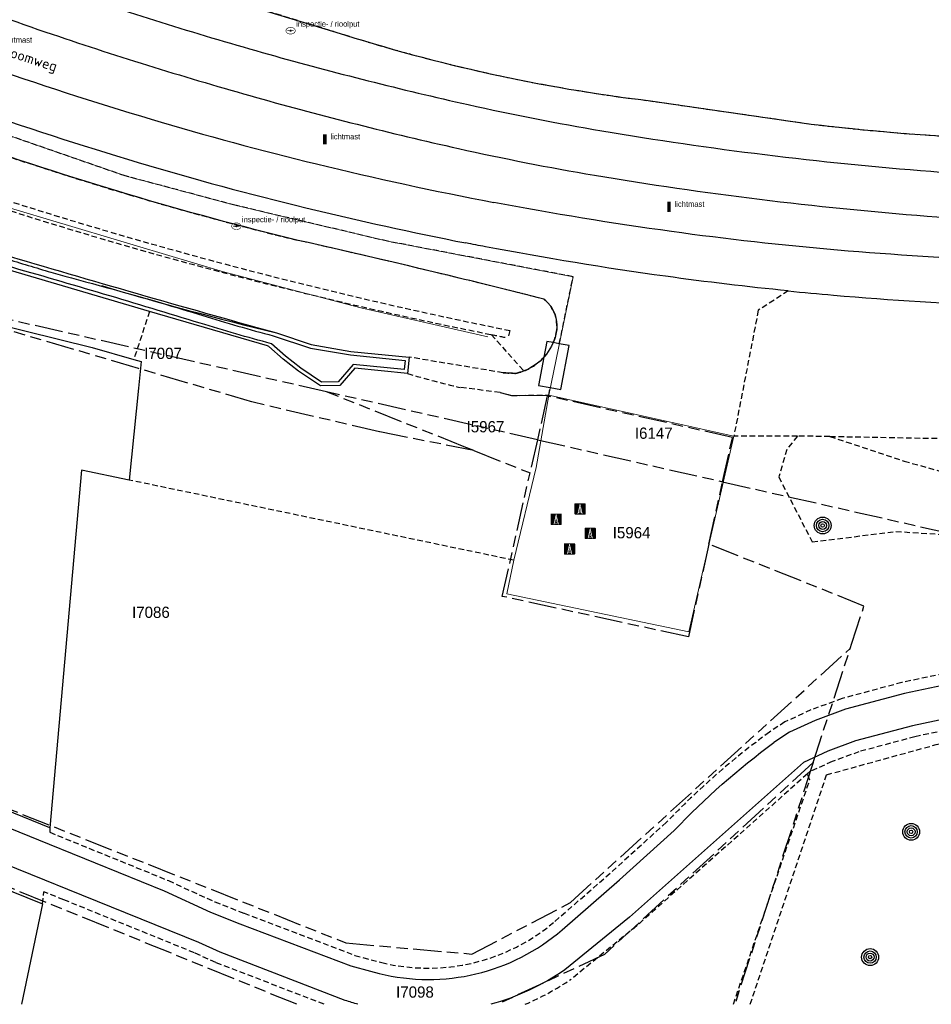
# Model space of a CAD drawing. Extents: x 168491 to 169507, y 481494 to 482503.
# Tile 9 of 108: x 168856 to 168937, y 481500 to 481587. Entities that reach past the tile are written whole.
import ezdxf
from ezdxf.enums import TextEntityAlignment as Align

# ---------------------------------------------------------------- set-up
doc = ezdxf.new("R2010")
doc.units = 0
doc.header["$LTSCALE"] = 0.5
doc.linetypes.add('KAD', pattern=[12, 5, -1, 2, -1, 2, -1])
doc.linetypes.add('STIPPELFIJN', pattern=[1.5, 1, -0.5])
doc.layers.get('0').update_dxf_attribs({"linetype": 'CONTINUOUS'})
for name, color, linetype in [('G01', 3, 'KAD'), ('G_BTD', 3, 'CONTINUOUS'), ('G_OWT', 7, 'CONTINUOUS'), ('G_WGD', 2, 'CONTINUOUS'), ('G_WTD', 4, 'CONTINUOUS'), ('L_TALUD', 7, 'CONTINUOUS'), ('LSHD', 7, 'CONTINUOUS'), ('ORL', 7, 'CONTINUOUS'), ('PHSM', 7, 'CONTINUOUS'), ('PHSMC', 7, 'CONTINUOUS'), ('PPAL', 7, 'CONTINUOUS'), ('PPUT', 7, 'CONTINUOUS'), ('PVGO', 7, 'CONTINUOUS'), ('Z01', 2, 'CONTINUOUS')]:
    doc.layers.add(name, color=color, linetype=linetype)
doc.styles.add('ISO', font='isocpeur.ttf', dxfattribs={"height": 1})

# ---------------------------------------------------------------- blocks, each defined once
blk = doc.blocks.new('BOOM')
at = {"color": 0}
for radius in [0.75, 0.55, 0.35, 0.15]:
    blk.add_circle((0, 0), radius, dxfattribs=at)
blk = doc.blocks.new('hoogspanningsmast-standaard')
at = {"linetype": 'ByBlock', "lineweight": -2}
h = blk.add_hatch(color=0, dxfattribs=at)
h.dxf.hatch_style = 1
h.paths.add_polyline_path([(0.5, 0.432, 0.414214), (0.432, 0.5), (-0.432, 0.5, 0.414214), (-0.5, 0.432), (-0.5, -0.432, 0.414214), (-0.432, -0.5), (0.432, -0.5, 0.414214), (0.5, -0.432)])
h.paths.add_polyline_path([(0.216, -0.413, -0.414214), (0.195, -0.445, -0.414214), (0.163, -0.425), (0.146, -0.351), (-0.146, -0.351), (-0.163, -0.425, -0.414214), (-0.195, -0.445, -0.414214), (-0.216, -0.413), (-0.026, 0.425, -0.799371), (0.026, 0.425)], flags=16)
h.paths.add_polyline_path([(0.074, -0.034), (0.076, -0.041), (-0.076, -0.041), (-0.074, -0.034), (0, 0.059)], flags=0)
h.paths.add_polyline_path([(0.061, 0.027), (0.017, 0.081), (0.042, 0.112)], flags=0)
h.paths.add_polyline_path([(0.077, -0.068), (0, -0.148), (-0.077, -0.068)], flags=0)
h.paths.add_polyline_path([(0.088, -0.095), (0.131, -0.286), (0.019, -0.168)], flags=0)
h.paths.add_polyline_path([(0.026, 0.135), (0, 0.103), (-0.026, 0.135)], flags=0)
h.paths.add_polyline_path([(0.03, 0.162), (-0.03, 0.162), (0, 0.296)], flags=0)
h.paths.add_polyline_path([(-0.017, 0.081), (-0.061, 0.027), (-0.042, 0.112)], flags=0)
h.paths.add_polyline_path([(0.131, -0.324), (-0.131, -0.324), (0, -0.187)], flags=0)
h.paths.add_polyline_path([(-0.019, -0.168), (-0.131, -0.286), (-0.088, -0.095)], flags=0)
h = blk.add_hatch(color=0, dxfattribs=at)
h.dxf.hatch_style = 1
h.paths.add_polyline_path([(0.076, -0.041), (0.074, -0.034), (0, 0.059), (-0.074, -0.034), (-0.076, -0.041)])
h = blk.add_hatch(color=0, dxfattribs=at)
h.dxf.hatch_style = 1
h.paths.add_polyline_path([(-0.061, 0.027), (-0.017, 0.081), (-0.042, 0.112)])
h = blk.add_hatch(color=0, dxfattribs=at)
h.dxf.hatch_style = 1
h.paths.add_polyline_path([(-0.03, 0.162), (0.03, 0.162), (0, 0.296)])
h = blk.add_hatch(color=0, dxfattribs=at)
h.dxf.hatch_style = 1
h.paths.add_polyline_path([(-0.026, 0.135), (0, 0.103), (0.026, 0.135)])
h = blk.add_hatch(color=0, dxfattribs=at)
h.dxf.hatch_style = 1
h.paths.add_polyline_path([(0.061, 0.027), (0.042, 0.112), (0.017, 0.081)])
h = blk.add_hatch(color=0, dxfattribs=at)
h.dxf.hatch_style = 1
h.paths.add_polyline_path([(-0.019, -0.168), (-0.088, -0.095), (-0.131, -0.286)])
h = blk.add_hatch(color=0, dxfattribs=at)
h.dxf.hatch_style = 1
h.paths.add_polyline_path([(0, -0.187), (-0.131, -0.324), (0.131, -0.324)])
h = blk.add_hatch(color=0, dxfattribs=at)
h.dxf.hatch_style = 1
h.paths.add_polyline_path([(0, -0.148), (0.077, -0.068), (-0.077, -0.068)])
h = blk.add_hatch(color=0, dxfattribs=at)
h.dxf.hatch_style = 1
h.paths.add_polyline_path([(0.131, -0.286), (0.088, -0.095), (0.019, -0.168)])
at = {"color": 0, "linetype": 'ByBlock', "lineweight": -2}
blk.add_attdef('HOOGSPANNINGSMAST-STANDAARD', (0.6, 0), '', height=0.5, dxfattribs=at)
blk = doc.blocks.new('PAAL')
at = {"linetype": 'ByBlock', "lineweight": -2}
h = blk.add_hatch(color=0, dxfattribs=at)
h.dxf.hatch_style = 1
h.paths.add_polyline_path([(0.15, 0.8), (-0.15, 0.8), (-0.15, -0.1), (0, -0.1, -0.414214), (-0.1, 0, -1), (0.1, 0, -0.414214), (0, -0.1), (0.15, -0.1)])
at = {"linetype": 'ByBlock', "lineweight": -2, "true_color": 0x681648}
h = blk.add_hatch(color=219, dxfattribs=at)
h.dxf.hatch_style = 1
h.paths.add_polyline_path([(-0.1, 0, 1), (0.1, 0, 1)])
at = {"color": 0, "linetype": 'ByBlock', "lineweight": -2}
blk.add_attdef('PAAL', (0.5, 0.35), '', height=0.5, dxfattribs=at)
blk = doc.blocks.new('put')
at = {"linetype": 'ByBlock', "lineweight": -2}
h = blk.add_hatch(color=0, dxfattribs=at)
h.dxf.hatch_style = 1
edge = h.paths.add_edge_path()
edge.add_spline(control_points=[(0.442, 0), (0.442, 0.043), (0.43, 0.087), (0.364, 0.201), (0.283, 0.258), (0.091, 0.323), (-0.019, 0.329), (-0.222, 0.288), (-0.313, 0.241), (-0.416, 0.124), (-0.441, 0.064), (-0.443, -0.058), (-0.419, -0.119), (-0.335, -0.218), (-0.276, -0.257), (-0.097, -0.325), (0.037, -0.332), (0.27, -0.27), (0.37, -0.201), (0.433, -0.076), (0.442, -0.038), (0.442, 0)], knot_values=[0, 0, 0, 0, 0.380029, 0.380029, 1.118666, 1.118666, 1.857303, 1.857303, 2.59594, 2.59594, 3.13294, 3.13294, 3.66994, 3.66994, 4.20694, 4.20694, 5.079565, 5.079565, 5.952189, 5.952189, 6.283185, 6.283185, 6.283185, 6.283185], degree=3, periodic=0)
edge = h.paths.add_edge_path(flags=16)
edge.add_ellipse((0, 0), major_axis=(0.392, 0), ratio=0.689655, start_angle=0, end_angle=360)
h = blk.add_hatch(color=0, dxfattribs=at)
h.dxf.hatch_style = 1
h.paths.add_polyline_path([(-0.1, 0, -0.096396), (-0.093, 0.037), (-0.25, 0.037, 1), (-0.25, -0.037), (-0.093, -0.037, -0.096396)])
at = {"linetype": 'ByBlock', "lineweight": -2, "true_color": 0x681648}
h = blk.add_hatch(color=219, dxfattribs=at)
h.dxf.hatch_style = 1
h.paths.add_polyline_path([(0.1, 0, 1), (-0.1, 0, 1)])
at = {"linetype": 'ByBlock', "lineweight": -2}
h = blk.add_hatch(color=0, dxfattribs=at)
h.dxf.hatch_style = 1
h.paths.add_polyline_path([(0.25, 0.037), (0.093, 0.037, -0.096396), (0.1, 0, -0.096396), (0.093, -0.037), (0.25, -0.037, 1)])
at = {"color": 0, "linetype": 'ByBlock', "lineweight": -2}
blk.add_attdef('PUT', (0.5, 0.35), '', height=0.5, dxfattribs=at)

msp = doc.modelspace()

# ---------------------------------------------------------------- linework, layer by layer
at = {"layer": 'G01'}
for p, q in [((168901.795, 481550.089), (168883.069, 481554.342)), ((168901.795, 481550.089), (168901.133, 481547.143)), ((168901.795, 481550.089), (168918.221, 481546.359)), ((168896.16, 481549.124), (168901.133, 481547.143)), ((168916.999, 481540.82), (168918.221, 481546.359)), ((168918.221, 481546.359), (168975.848, 481533.273)), ((168926.258, 481521.461), (168929.54, 481531.578))]:
    msp.add_line(p, q, dxfattribs=at)
for points in [[(168883.069, 481554.342), (168834.645, 481565.341), (168834.474, 481565.38)], [(168896.16, 481549.124), (168887.783, 481550.797), (168876.54, 481553.417), (168866.416, 481556.409), (168853.691, 481560.153), (168841.811, 481563.133), (168838.652, 481564.101)], [(168896.16, 481549.124), (168895.298, 481549.468), (168883.069, 481554.342)], [(168918.221, 481546.359), (168919.087, 481550.288), (168902.667, 481553.979), (168901.795, 481550.089)], [(168916.999, 481540.82), (168915.185, 481532.593), (168898.675, 481536.192), (168901.133, 481547.143)], [(168929.54, 481531.578), (168929.689, 481532.037), (168930.759, 481535.337), (168916.999, 481540.82)], [(168822.342, 481530.409), (168822.445, 481530.367), (168839.394, 481523.499), (168884.803, 481505.452), (168895.978, 481504.459), (168904.718, 481509.024), (168929.54, 481531.578)], [(168880.4351, 481500), (168836.989, 481517.681), (168813.599, 481527.184), (168809.263, 481527.225), (168806.077, 481524.288), (168794.726, 481500.406)], [(168926.258, 481521.461), (168907.74, 481504.416), (168898.2577, 481500)], [(168926.258, 481521.461), (168926.169, 481521.186), (168919.2976, 481500)]]:
    msp.add_lwpolyline(points, dxfattribs=at)
at = {"layer": 'G_BTD', "linetype": 'STIPPELFIJN', "lineweight": -3, "transparency": 33554687}
for points in [[(168869.958, 481590.513), (168883.91, 481586.26)], [(168895.231, 481566.411), (168888.505, 481567.695), (168874.96, 481570.894), (168865.215, 481573.495), (168849.087, 481579.099), (168833.314, 481585.536)], [(168911.603, 481580.18), (168926.074, 481578.092)], [(168903.734, 481558.602), (168904.962, 481564.555), (168895.231, 481566.411)], [(168924.042, 481563.293), (168921.385, 481561.574), (168919.217, 481550.412)], [(168867.389, 481561.479), (168865.98, 481557.206)], [(168897.696, 481559.419), (168900.593, 481556.193)], [(168899.348, 481559.78), (168899.163, 481559.129)], [(168898.755, 481556.03), (168890.407, 481557.418)], [(168898.475, 481554.285), (168894.941, 481554.724)], [(168902.795, 481554.047), (168902.931, 481554.708)], [(168898.475, 481554.285), (168899.487, 481554.017)], [(168899.487, 481554.017), (168902.795, 481554.047)], [(168924.862, 481550.395), (168919.217, 481550.412)], [(168924.862, 481550.395), (168923.911, 481549.227), (168923.198, 481546.783), (168926.168, 481541.026), (168933.594, 481541.949), (168939.773, 481541.569), (168949.813, 481538.364), (168952.605, 481536.409), (168954.609, 481535.733)], [(168927.741, 481550.386), (168924.862, 481550.395)], [(168927.741, 481550.386), (168934.322, 481548.197), (168939.351, 481546.785), (168946.763, 481544.844), (168950.082, 481544.791), (168954.609, 481535.733)], [(168927.741, 481550.386), (168945.534, 481550.066)], [(168899.688, 481539.398), (168865.564, 481546.513)], [(169000, 481522.5945), (168992.97, 481525.49), (168987.291, 481527.221), (168980.114, 481529.218), (168972.569, 481530.647), (168966.142, 481531.621), (168960.984, 481531.915), (168955.279, 481531.879), (168950.582, 481531.549), (168943.721, 481530.575), (168934.132, 481528.552), (168928.822, 481527.128), (168926.048, 481526.114), (168923.742, 481525.055)], [(168989.188, 481521.47), (168985.906, 481522.47), (168978.988, 481524.394), (168971.738, 481525.769), (168965.628, 481526.694), (168960.859, 481526.967), (168955.468, 481526.932), (168951.103, 481526.625), (168944.581, 481525.7), (168935.285, 481523.738), (168930.316, 481522.407), (168927.933, 481521.535), (168925.943, 481520.621)], [(168920.6726, 481500), (168927.44, 481520.365), (168937.157, 481523.039), (168949.766, 481525.297), (168957.727, 481525.832), (168972.553, 481524.394), (168988.863, 481520.617)], [(168923.742, 481525.055), (168922.375, 481524.153)], [(168925.943, 481520.621), (168925.748, 481520.447)], [(168925.748, 481520.447), (168910.602, 481506.964), (168904.785, 481502.232)], [(168919.1757, 481500), (168925.947, 481519.881)], [(168925.947, 481519.881), (168925.748, 481520.447)], [(168913.234, 481516.148), (168908.413, 481511.776)], [(168858.551, 481515.653), (168858.535, 481515.259)], [(168858.535, 481515.259), (168869.066, 481510.975), (168873.17, 481509.087)], [(168903.345, 481507.361), (168908.413, 481511.776)], [(168857.897, 481508.915), (168857.999, 481509.987)], [(168871.364, 481504.568), (168859.769, 481509.273), (168857.999, 481509.987)], [(168873.17, 481509.087), (168875.763, 481508.081), (168885.592, 481504.34)], [(168882.8663, 481500), (168873.257, 481503.71), (168871.364, 481504.568)], [(168885.592, 481504.34), (168887.981, 481503.703)]]:
    msp.add_lwpolyline(points, dxfattribs=at)
for points in [[(168883.91, 481586.26, 0.0476594), (168911.603, 481580.18)], [(168926.074, 481578.092, 0.0339714), (168955.541, 481576.611)], [(168865.523, 481571.844, -0.0122537), (168850.182, 481576.826)], [(168845.354, 481574.418, 0.0331897), (168899.348, 481559.78)], [(168897.696, 481559.419, -0.0340362), (168845.102, 481573.687)], [(168880.556, 481567.776, -0.0126319), (168865.523, 481571.844)], [(168894.842, 481564.431, 0.0043982), (168880.556, 481567.776)], [(168902.37, 481562.564, 0.0022515), (168894.842, 481564.431)], [(168902.37, 481562.564, -0.2898819), (168903.434, 481559.446)], [(168899.163, 481559.129, -0.0011824), (168897.696, 481559.419)], [(168903.434, 481559.446, -0.0410365), (168903.19, 481558.707)], [(168902.368, 481557.418, -0.1174201), (168900.593, 481556.193)], [(168894.941, 481554.724, -0.0154381), (168890.263, 481555.966)], [(168899.861, 481555.975, -0.0045096), (168898.755, 481556.03)], [(168900.593, 481556.193, -0.0413819), (168899.861, 481555.975)], [(168913.234, 481516.148, -0.0440157), (168922.375, 481524.153)], [(168887.981, 481503.703, 0.2421877), (168903.345, 481507.361)], [(168904.785, 481502.232, -0.0507123), (168900.6964, 481500, -0.0507123)]]:
    msp.add_lwpolyline(points, format="xyb", dxfattribs=at)
at = {"layer": 'G_BTD', "linetype": 'Continuous', "lineweight": 25, "transparency": 33554687}
for points in [[(168788.543, 481575.656), (168790.545, 481577.571), (168838.596, 481564.118), (168862.294, 481558.259)], [(168862.294, 481558.259), (168865.98, 481557.206)], [(168903.19, 481558.707), (168902.635, 481558.813), (168902.368, 481557.418)], [(168902.931, 481554.708), (168903.855, 481554.531), (168904.612, 481558.434)], [(168903.734, 481558.602), (168903.19, 481558.707)], [(168904.612, 481558.434), (168903.734, 481558.602)], [(168865.98, 481557.206), (168866.633, 481557.02), (168866.393, 481554.664)], [(168902.368, 481557.418), (168901.887, 481554.908), (168902.931, 481554.708)], [(168866.393, 481554.664), (168865.564, 481546.513)], [(168861.34, 481547.394), (168858.551, 481515.653)], [(168865.564, 481546.513), (168861.34, 481547.394)], [(168858.551, 481515.653), (168839.355, 481523.462)], [(168845.798, 481513.802), (168857.897, 481508.915)], [(168857.897, 481508.915), (168856.0194, 481500)]]:
    msp.add_lwpolyline(points, dxfattribs=at)
at = {"layer": 'G_OWT', "linetype": 'Continuous', "lineweight": 25, "transparency": 33554687}
msp.add_lwpolyline([(168854.174, 481566.589, 0.0041633), (168878.433, 481559.622)], format="xyb", dxfattribs=at)
for points in [[(168867.389, 481561.479), (168855.048, 481565.095)], [(168877.978, 481558.371), (168877.848, 481558.414), (168867.389, 481561.479)], [(168878.433, 481559.622), (168878.633, 481559.566)], [(168878.633, 481559.566), (168881.726, 481558.537), (168885.248, 481557.928), (168890.407, 481557.418)], [(168890.263, 481555.966), (168885.59, 481556.428), (168884.271, 481554.895), (168882.536, 481554.878), (168880.608, 481556.168), (168879.23, 481557.246), (168877.978, 481558.371)], [(168890.407, 481557.418), (168890.263, 481555.966)]]:
    msp.add_lwpolyline(points, dxfattribs=at)
at = {"layer": 'G_WGD', "linetype": 'Continuous', "lineweight": 25, "transparency": 33554687}
for points in [[(168839.103, 481593.806, 0.0246009), (168858.731, 481586.069)], [(168860.009, 481589.845, 0.0130916), (168877.943, 481584.292)], [(168858.731, 481586.069, 0.013079), (168876.865, 481580.454)], [(168877.943, 481584.292, 0.013453), (168895.65, 481579.82)], [(168852.499, 481583.407, 0.012258), (168867.515, 481578.529)], [(168876.865, 481580.454, 0.0133893), (168894.779, 481575.93)], [(168851.168, 481579.628, 0.0122458), (168866.371, 481574.69)], [(168895.65, 481579.82, 0.0133952), (168907.517, 481577.491)], [(168867.515, 481578.529, 0.012591), (168882.207, 481574.554)], [(168907.517, 481577.491, 0.0110703), (168921.966, 481575.385)], [(168894.779, 481575.93, 0.0134037), (168906.854, 481573.56)], [(168866.371, 481574.69, 0.012613), (168881.259, 481570.662)], [(168921.966, 481575.385, 0.0110765), (168936.687, 481573.902)], [(168882.207, 481574.554, 0.0126782), (168897.917, 481571.147)], [(168936.687, 481573.902, 0.0121479), (168950.188, 481573.174)], [(168906.854, 481573.56, 0.0110814), (168921.478, 481571.428)], [(168921.478, 481571.428, 0.0111436), (168936.377, 481569.928)], [(168881.259, 481570.662, 0.011352), (168895.453, 481567.543)], [(168913.691, 481568.558, -0.0127325), (168897.917, 481571.147)], [(168936.377, 481569.928, 0.012199), (168950.071, 481569.189)], [(168928.399, 481566.91, -0.0127892), (168913.691, 481568.558)], [(168897.176, 481567.21, -0.0017866), (168895.453, 481567.543)], [(168913.144, 481564.59, -0.0127808), (168897.176, 481567.21)], [(168943.567, 481565.98, -0.0123964), (168928.399, 481566.91)], [(168924.042, 481563.293, -0.0094485), (168913.144, 481564.59)], [(168924.042, 481563.293, 0.0034816), (168928.055, 481562.919)], [(168928.055, 481562.919, 0.0124912), (168943.422, 481561.977)], [(168913.932, 481515.431, -0.0442675), (168922.774, 481523.217)], [(168887.742, 481502.732, 0.2421596), (168903.999, 481506.605)], [(168904.219, 481503.056, -0.0827265), (168897.6587, 481500, -0.0827265)], [(168885.8749, 481500, -0.0133607), (168884.75, 481500.345)]]:
    msp.add_lwpolyline(points, format="xyb", dxfattribs=at)
for points in [[(169000, 481521.5131), (168992.633, 481524.547), (168987.011, 481526.261), (168979.887, 481528.243), (168972.401, 481529.661), (168966.038, 481530.625), (168960.959, 481530.915), (168955.317, 481530.879), (168950.687, 481530.554), (168943.895, 481529.59), (168934.365, 481527.579), (168929.124, 481526.174), (168926.429, 481525.189), (168924.16, 481524.146)], [(169000, 481518.2903), (168999.291, 481518.616), (168991.64, 481521.768), (168986.186, 481523.43), (168979.216, 481525.369), (168971.906, 481526.755), (168965.732, 481527.69), (168960.884, 481527.967), (168955.43, 481527.932), (168950.998, 481527.62), (168944.407, 481526.685), (168935.052, 481524.711), (168930.014, 481523.361), (168927.552, 481522.46), (168925.39, 481521.467)], [(168924.16, 481524.146), (168922.774, 481523.217)], [(168925.39, 481521.467), (168909.953, 481507.726), (168904.219, 481503.056)], [(168841.645, 481521.05), (168858.493, 481514.196)], [(168858.098, 481511.025), (168846.603, 481515.661)], [(168913.932, 481515.431), (168909.077, 481511.029)], [(168858.493, 481514.196), (168868.668, 481510.057), (168872.78, 481508.166)], [(168871.759, 481505.487), (168860.144, 481510.2), (168858.098, 481511.025)], [(168903.999, 481506.605), (168909.077, 481511.029)], [(168872.78, 481508.166), (168875.404, 481507.148), (168885.236, 481503.405)], [(168884.75, 481500.345), (168873.644, 481504.632), (168871.759, 481505.487)], [(168885.236, 481503.405), (168886.998, 481502.932)], [(168886.998, 481502.932), (168887.742, 481502.732)]]:
    msp.add_lwpolyline(points, dxfattribs=at)
at = {"layer": 'G_WTD', "linetype": 'Continuous', "lineweight": 25, "transparency": 33554687}
for points in [[(168854.589, 481566.159, -0.0009744), (168858.638, 481564.945)], [(168871.886, 481560.425, 0.005176), (168854.71, 481565.512)], [(168858.638, 481564.945, -0.0028002), (168868.419, 481562.232)], [(168868.419, 481562.232, -0.000995), (168872.097, 481561.11)], [(168872.097, 481561.11, 0.0102466), (168878.358, 481559.308)], [(168878.188, 481558.611, -0.0101377), (168871.886, 481560.425)]]:
    msp.add_lwpolyline(points, format="xyb", dxfattribs=at)
msp.add_lwpolyline([(168878.358, 481559.308), (168881.648, 481558.226), (168885.205, 481557.611), (168890.057, 481557.132), (168889.976, 481556.316), (168885.456, 481556.762), (168884.123, 481555.214), (168882.632, 481555.199), (168880.796, 481556.427), (168879.435, 481557.492), (168878.188, 481558.611)], dxfattribs=at)
at = {"layer": 'L_TALUD', "linetype": 'Continuous', "transparency": 33554687}
for points in [[(168801.179, 481617.469), (168801.479, 481617.342), (168815.178, 481611.568), (168828.909, 481605.999), (168842.486, 481600.62), (168856.014, 481595.218), (168869.958, 481590.513), (168883.91, 481586.26)], [(168911.603, 481580.18), (168926.074, 481578.092)], [(168898.475, 481554.285), (168899.487, 481554.017), (168902.795, 481554.047)]]:
    msp.add_lwpolyline(points, dxfattribs=at)
for points in [[(168883.91, 481586.26, 0.0476594), (168911.603, 481580.18)], [(168926.074, 481578.092, 0.0339714), (168955.541, 481576.611)], [(168865.523, 481571.844, -0.0122537), (168850.182, 481576.826)], [(168880.556, 481567.776, -0.0126319), (168865.523, 481571.844)], [(168894.842, 481564.431, 0.0043982), (168880.556, 481567.776)], [(168902.37, 481562.564, 0.0022515), (168894.842, 481564.431)], [(168863.115, 481563.762, 0.0127669), (168878.633, 481559.566)], [(168902.37, 481562.564, -0.2898819), (168903.434, 481559.446)], [(168903.434, 481559.446, -0.2461503), (168900.593, 481556.193)], [(168899.861, 481555.975, -0.004384), (168898.712, 481556.032)], [(168900.593, 481556.193, -0.0413819), (168899.861, 481555.975)]]:
    msp.add_lwpolyline(points, format="xyb", dxfattribs=at)
at = {"layer": 'LSHD', "linetype": 'Continuous', "lineweight": 13, "transparency": 33554687}
for points in [[(168711.636, 481620.116), (168713.125, 481621.159), (168714.447, 481621.602), (168718.193, 481616.867), (168721.002, 481612.625), (168725.677, 481607.954), (168730.965, 481604.646), (168735.207, 481603.085), (168736.649, 481602.77), (168740.666, 481602.292), (168746.711, 481602.642), (168750.909, 481603.398), (168754.233, 481604.438), (168757.795, 481605.328), (168762.11, 481605.463), (168766.113, 481604.254), (168780.611, 481598.506), (168801.983, 481589.812), (168826.351, 481580.405), (168850.775, 481571.911), (168873.929, 481564.974), (168886.132, 481561.791), (168897.393, 481559.226)], [(168902.795, 481554.047), (168904.962, 481564.555), (168888.505, 481567.695), (168874.96, 481570.894), (168865.215, 481573.495), (168849.087, 481579.099)], [(168902.795, 481554.047), (168901.668, 481547.625)], [(168902.795, 481554.047), (168919.217, 481550.412)], [(168899.688, 481539.398), (168899.068, 481536.421), (168915.213, 481533.055), (168919.217, 481550.412)], [(168901.668, 481547.625), (168899.688, 481539.398)]]:
    msp.add_lwpolyline(points, dxfattribs=at)

# ---------------------------------------------------------------- block references
at = {"layer": 'PHSM', "linetype": 'Continuous', "lineweight": 70, "transparency": 33554687}
msp.add_blockref('hoogspanningsmast-standaard', (168904.642, 481540.403), dxfattribs=at)
at = {"layer": 'PHSMC', "linetype": 'Continuous', "lineweight": 25, "transparency": 33554687}
for p in [(168905.572, 481543.949), (168903.455, 481543.034), (168906.475, 481541.779)]:
    msp.add_blockref('hoogspanningsmast-standaard', p, dxfattribs=at)
at = {"layer": 'PPAL', "linetype": 'Continuous', "lineweight": 13, "transparency": 33554687}
for p in [(168853.824, 481584.962), (168882.932, 481576.39), (168913.463, 481570.399)]:
    msp.add_blockref('PAAL', p, dxfattribs=at).add_auto_attribs({'PAAL': 'lichtmast'})
at = {"layer": 'PPUT', "linetype": 'Continuous', "lineweight": 13, "transparency": 33554687}
for p in [(168879.894, 481586.376), (168875.084, 481569.03)]:
    msp.add_blockref('put', p, dxfattribs=at).add_auto_attribs({'PUT': 'inspectie- / rioolput'})
at = {"layer": 'PVGO', "linetype": 'Continuous', "lineweight": 0, "transparency": 33554687}
for p in [(168927.095, 481542.477), (168934.943, 481515.3), (168931.302, 481504.188)]:
    msp.add_blockref('BOOM', p, dxfattribs=at)

# ---------------------------------------------------------------- texts
at = {"layer": 'ORL', "linetype": 'Continuous', "lineweight": 25, "transparency": 33554687, "style": 'ISO'}
msp.add_text('Groene Zoomweg', height=0.9, rotation=342.1, dxfattribs=at).set_placement((168854.657, 481584.611), align=Align.MIDDLE_CENTER)
at = {"layer": 'Z01', "ltscale": 0.5}
for s, p in [('I7007', (168866.9042, 481557.252)), ('I5967', (168895.5089, 481550.7425)), ('I6147', (168910.4369, 481550.169)), ('I5964', (168908.4723, 481541.341)), ('I7086', (168865.831, 481534.28)), ('I7098', (168889.2554, 481500.587))]:
    msp.add_text(s, height=1, dxfattribs=at).set_placement(p)

doc.saveas('drawing.dxf')
